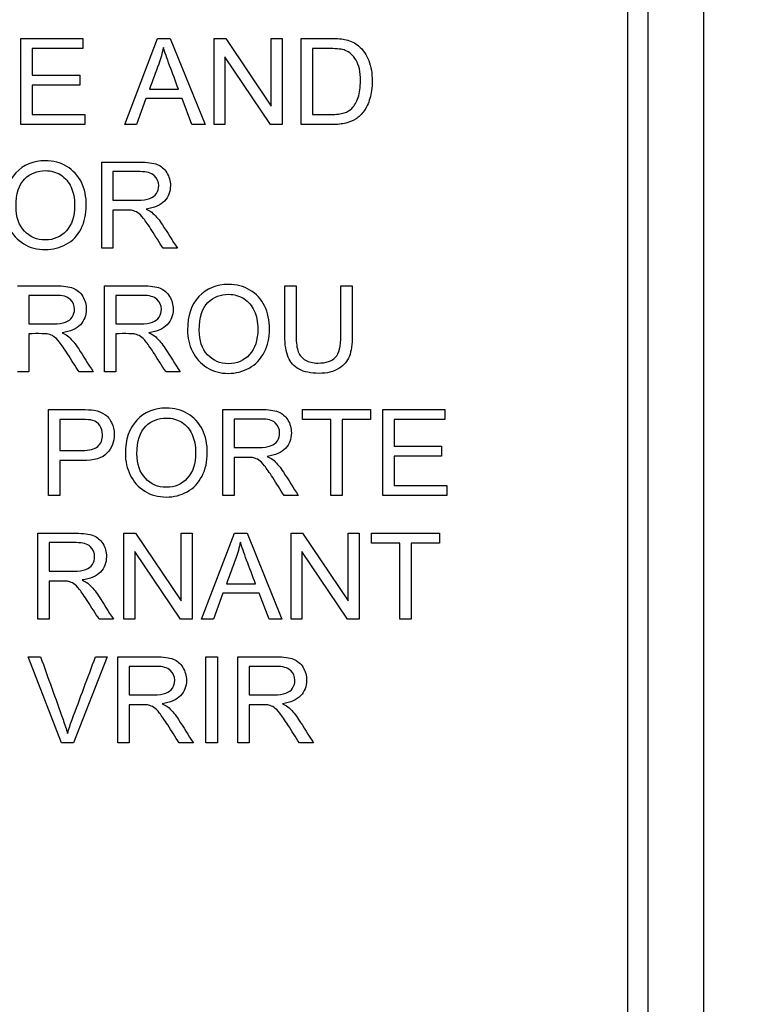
# Model space of a CAD drawing. Header units: inches. Extents: x 2 to 538, y -2 to 358.
# Tile 49 of 121: x 186.113 to 186.92, y 187.053 to 188.16. Entities that reach past the tile are written whole.
import ezdxf
from ezdxf.enums import TextEntityAlignment as Align

# ---------------------------------------------------------------- set-up
doc = ezdxf.new("R2010")
doc.units = ezdxf.units.IN
doc.header["$MEASUREMENT"] = 0
doc.layers.add('Default', color=7, linetype='Continuous')
doc.layers.add('LAB20180', color=7, linetype='Continuous')
doc.styles.add('SEACAD_Times_New_Roman', font='times.ttf')
doc.dimstyles.new('HAMMOND_(STH_-_540x360)', dxfattribs={"dimtxt": 2, "dimasz": 2.5, "dimexe": 1, "dimexo": 1, "dimgap": 0.5, "dimtad": 0, "dimtih": 1, "dimtoh": 1, "dimzin": 0, "dimdsep": 46, "dimtxsty": 'SEACAD_Times_New_Roman', "dimblk1": '_SE_FILLED', "dimblk2": '_SE_FILLED', "dimsah": 1, "dimcen": 1, "dimadec": 0, "dimazin": 0, "dimtfac": 0.8, "dimtofl": 0, "dimtmove": 1, "dimatfit": 3, "dimfxl": 1, "dimtolj": 1, "dimtzin": 0, "dimarcsym": 0})

# ---------------------------------------------------------------- blocks, each defined once
blk = doc.blocks.new('SE')
at = {"layer": 'LAB20180', "color": 7, "linetype": 'Continuous'}
for p, q in [((186.8824, 185.3865), (186.8824, 189.1365)), ((186.7969, 185.5745), (186.7969, 188.9485)), ((186.8199, 185.5745), (186.8199, 188.9485)), ((186.1143, 188.0423), (186.1143, 188.1391)), ((186.1143, 188.1391), (186.1841, 188.1391)), ((186.1841, 188.1391), (186.1841, 188.1277)), ((186.2311, 188.0423), (186.268, 188.1391)), ((186.268, 188.1391), (186.2821, 188.1391)), ((186.2821, 188.1391), (186.3214, 188.0423)), ((186.3315, 188.0423), (186.3315, 188.1391)), ((186.3315, 188.1391), (186.3447, 188.1391)), ((186.3447, 188.1391), (186.3958, 188.063)), ((186.3958, 188.063), (186.3958, 188.1391)), ((186.3958, 188.1391), (186.4081, 188.1391)), ((186.4081, 188.1391), (186.4081, 188.0423)), ((186.4294, 188.0423), (186.4294, 188.1391)), ((186.1841, 188.1277), (186.1271, 188.1277)), ((186.1271, 188.1277), (186.1271, 188.0979)), ((186.395, 188.0423), (186.3438, 188.1184)), ((186.3438, 188.1184), (186.3438, 188.0423)), ((186.4422, 188.1277), (186.4422, 188.0537)), ((186.1271, 188.0979), (186.1805, 188.0979)), ((186.1805, 188.0979), (186.1805, 188.0866)), ((186.1805, 188.0866), (186.1271, 188.0866)), ((186.1271, 188.0866), (186.1271, 188.0537)), ((186.2588, 188.0821), (186.2915, 188.0821)), ((186.2549, 188.0716), (186.2445, 188.0423)), ((186.2957, 188.0716), (186.2549, 188.0716)), ((186.3067, 188.0423), (186.2957, 188.0716)), ((186.1271, 188.0537), (186.1864, 188.0537)), ((186.1864, 188.0537), (186.1864, 188.0423)), ((186.1864, 188.0423), (186.1143, 188.0423)), ((186.2445, 188.0423), (186.2311, 188.0423)), ((186.3214, 188.0423), (186.3067, 188.0423)), ((186.3438, 188.0423), (186.3315, 188.0423)), ((186.4081, 188.0423), (186.395, 188.0423)), ((186.2052, 187.9033), (186.2052, 188.0001)), ((186.2179, 187.9894), (186.2179, 187.9574)), ((186.2179, 187.9462), (186.2179, 187.9033)), ((186.2179, 187.9033), (186.2052, 187.9033)), ((186.2903, 187.9033), (186.2742, 187.9033)), ((186.2083, 187.7643), (186.2083, 187.861)), ((186.4112, 187.861), (186.4239, 187.861)), ((186.4743, 187.861), (186.487, 187.861)), ((186.1234, 187.8503), (186.1234, 187.8183)), ((186.2211, 187.8503), (186.2211, 187.8183)), ((186.1234, 187.8072), (186.1234, 187.7643)), ((186.2211, 187.8072), (186.2211, 187.7643)), ((186.1234, 187.7643), (186.1106, 187.7643)), ((186.1957, 187.7643), (186.1797, 187.7643)), ((186.2211, 187.7643), (186.2083, 187.7643)), ((186.2934, 187.7643), (186.2773, 187.7643)), ((186.1454, 187.6252), (186.1454, 187.722)), ((186.3413, 187.6252), (186.3413, 187.722)), ((186.4312, 187.7106), (186.4312, 187.722)), ((186.4312, 187.722), (186.5075, 187.722)), ((186.5075, 187.722), (186.5075, 187.7106)), ((186.5214, 187.6252), (186.5214, 187.722)), ((186.5214, 187.722), (186.5912, 187.722)), ((186.5912, 187.722), (186.5912, 187.7106)), ((186.1582, 187.7106), (186.1582, 187.6759)), ((186.354, 187.7113), (186.354, 187.6793)), ((186.463, 187.7106), (186.4312, 187.7106)), ((186.463, 187.6252), (186.463, 187.7106)), ((186.5075, 187.7106), (186.4758, 187.7106)), ((186.4758, 187.7106), (186.4758, 187.6252)), ((186.5912, 187.7106), (186.5341, 187.7106)), ((186.5341, 187.7106), (186.5341, 187.6809)), ((186.5341, 187.6809), (186.5875, 187.6809)), ((186.5875, 187.6809), (186.5875, 187.6695)), ((186.1582, 187.6645), (186.1582, 187.6252)), ((186.354, 187.6681), (186.354, 187.6252)), ((186.5875, 187.6695), (186.5341, 187.6695)), ((186.5341, 187.6695), (186.5341, 187.6366)), ((186.5341, 187.6366), (186.5934, 187.6366)), ((186.5934, 187.6366), (186.5934, 187.6252)), ((186.1582, 187.6252), (186.1454, 187.6252)), ((186.354, 187.6252), (186.3413, 187.6252)), ((186.4263, 187.6252), (186.4103, 187.6252)), ((186.4758, 187.6252), (186.463, 187.6252)), ((186.5934, 187.6252), (186.5214, 187.6252)), ((186.1333, 187.4862), (186.1333, 187.5829)), ((186.2302, 187.4862), (186.2302, 187.5829)), ((186.2302, 187.5829), (186.2434, 187.5829)), ((186.2434, 187.5829), (186.2945, 187.5069)), ((186.2945, 187.5069), (186.2945, 187.5829)), ((186.2945, 187.5829), (186.3068, 187.5829)), ((186.3068, 187.5829), (186.3068, 187.4862)), ((186.3176, 187.4862), (186.3546, 187.5829)), ((186.3546, 187.5829), (186.3687, 187.5829)), ((186.3687, 187.5829), (186.4079, 187.4862)), ((186.4181, 187.4862), (186.4181, 187.5829)), ((186.4181, 187.5829), (186.4312, 187.5829)), ((186.4312, 187.5829), (186.4824, 187.5069)), ((186.4824, 187.5069), (186.4824, 187.5829)), ((186.4824, 187.5829), (186.4946, 187.5829)), ((186.4946, 187.5829), (186.4946, 187.4862)), ((186.5087, 187.5716), (186.5087, 187.5829)), ((186.5087, 187.5829), (186.585, 187.5829)), ((186.585, 187.5829), (186.585, 187.5716)), ((186.146, 187.5723), (186.146, 187.5402)), ((186.5405, 187.5716), (186.5087, 187.5716)), ((186.5405, 187.4862), (186.5405, 187.5716)), ((186.585, 187.5716), (186.5532, 187.5716)), ((186.5532, 187.5716), (186.5532, 187.4862)), ((186.2937, 187.4862), (186.2425, 187.5623)), ((186.2425, 187.5623), (186.2425, 187.4862)), ((186.4815, 187.4862), (186.4304, 187.5623)), ((186.4304, 187.5623), (186.4304, 187.4862)), ((186.146, 187.5291), (186.146, 187.4862)), ((186.3454, 187.526), (186.3782, 187.526)), ((186.3415, 187.5155), (186.3311, 187.4862)), ((186.3823, 187.5155), (186.3415, 187.5155)), ((186.3934, 187.4862), (186.3823, 187.5155)), ((186.146, 187.4862), (186.1333, 187.4862)), ((186.2183, 187.4862), (186.2023, 187.4862)), ((186.2425, 187.4862), (186.2302, 187.4862)), ((186.3068, 187.4862), (186.2937, 187.4862)), ((186.3311, 187.4862), (186.3176, 187.4862)), ((186.4079, 187.4862), (186.3934, 187.4862)), ((186.4304, 187.4862), (186.4181, 187.4862)), ((186.4946, 187.4862), (186.4815, 187.4862)), ((186.5532, 187.4862), (186.5405, 187.4862)), ((186.16, 187.3471), (186.1226, 187.4439)), ((186.1226, 187.4439), (186.1365, 187.4439)), ((186.2113, 187.4439), (186.1734, 187.3471)), ((186.1982, 187.4439), (186.2113, 187.4439)), ((186.2232, 187.3471), (186.2232, 187.4439)), ((186.3225, 187.3471), (186.3225, 187.4439)), ((186.3225, 187.4439), (186.3353, 187.4439)), ((186.3353, 187.4439), (186.3353, 187.3471)), ((186.3584, 187.3471), (186.3584, 187.4439)), ((186.236, 187.4332), (186.236, 187.4012)), ((186.3711, 187.4332), (186.3711, 187.4012)), ((186.236, 187.3901), (186.236, 187.3471)), ((186.3711, 187.3901), (186.3711, 187.3471)), ((186.1734, 187.3471), (186.16, 187.3471)), ((186.236, 187.3471), (186.2232, 187.3471)), ((186.3083, 187.3471), (186.2923, 187.3471)), ((186.3353, 187.3471), (186.3225, 187.3471)), ((186.3711, 187.3471), (186.3584, 187.3471)), ((186.4434, 187.3471), (186.4275, 187.3471))]:
    blk.add_line(p, q, dxfattribs=at)
for points, knots in [([(186.4294, 188.1391), (186.4405, 188.1391), (186.4516, 188.1391), (186.4627, 188.1391), (186.4702, 188.1391), (186.476, 188.1386), (186.48, 188.1377), (186.4855, 188.1363), (186.4903, 188.1341), (186.4941, 188.1308), (186.4992, 188.1264), (186.5031, 188.1209), (186.5056, 188.1142), (186.5081, 188.1075), (186.5094, 188.0998), (186.5094, 188.0838), (186.5085, 188.0773), (186.5051, 188.066), (186.5029, 188.0613), (186.5002, 188.0576), (186.4975, 188.0539), (186.4946, 188.0509), (186.4914, 188.0488), (186.4882, 188.0466), (186.4843, 188.0451), (186.4798, 188.044), (186.4753, 188.0429), (186.4702, 188.0423), (186.4643, 188.0423), (186.4527, 188.0423), (186.441, 188.0423), (186.4294, 188.0423)], [0, 0, 0, 0, 0.150362, 0.150362, 0.150362, 0.228732, 0.228732, 0.228732, 0.30053, 0.30053, 0.30053, 0.39246, 0.39246, 0.39246, 0.489923, 0.489923, 0.574196, 0.574196, 0.658468, 0.658468, 0.658468, 0.714694, 0.714694, 0.714694, 0.771703, 0.771703, 0.771703, 0.84238, 0.84238, 0.84238, 1, 1, 1, 1]), ([(186.2746, 188.1291), (186.2733, 188.1228), (186.2715, 188.1166), (186.2693, 188.1104), (186.266, 188.1009), (186.2623, 188.0915), (186.2588, 188.0821)], [0, 0, 0, 0, 0.391075, 0.391075, 0.391075, 1, 1, 1, 1]), ([(186.2915, 188.0821), (186.2882, 188.091), (186.2849, 188.0999), (186.2816, 188.1089), (186.2786, 188.117), (186.2763, 188.1237), (186.2746, 188.1291)], [0, 0, 0, 0, 0.571633, 0.571633, 0.571633, 1, 1, 1, 1]), ([(186.4422, 188.0537), (186.449, 188.0537), (186.4559, 188.0537), (186.4628, 188.0537), (186.4692, 188.0537), (186.4742, 188.0543), (186.4778, 188.0554), (186.4815, 188.0566), (186.4844, 188.0583), (186.4865, 188.0605), (186.4895, 188.0636), (186.4919, 188.0676), (186.4937, 188.0728), (186.4954, 188.0778), (186.4962, 188.0841), (186.4962, 188.1015), (186.4946, 188.1093), (186.4912, 188.1148), (186.4879, 188.1202), (186.4839, 188.1239), (186.4791, 188.1257), (186.4757, 188.1271), (186.4701, 188.1277), (186.4625, 188.1277), (186.4557, 188.1278), (186.4489, 188.1277), (186.4422, 188.1277)], [0, 0, 0, 0, 0.131501, 0.131501, 0.131501, 0.227945, 0.227945, 0.227945, 0.292461, 0.292461, 0.292461, 0.383719, 0.383719, 0.383719, 0.499081, 0.499081, 0.657957, 0.657957, 0.657957, 0.764025, 0.764025, 0.764025, 0.870547, 0.870547, 0.870547, 1, 1, 1, 1]), ([(186.0957, 187.9503), (186.0957, 187.9664), (186.1, 187.9789), (186.1086, 187.988), (186.1172, 187.9971), (186.1283, 188.0016), (186.1419, 188.0017), (186.1508, 188.0017), (186.1588, 187.9995), (186.1731, 187.991), (186.1786, 187.985), (186.1861, 187.9698), (186.1879, 187.9612), (186.1879, 187.9417), (186.1859, 187.9329), (186.1781, 187.9174), (186.1725, 187.9116), (186.1653, 187.9077), (186.158, 187.9037), (186.1502, 187.9017), (186.1328, 187.9017), (186.1246, 187.9039), (186.1175, 187.9082), (186.1103, 187.9126), (186.1049, 187.9187), (186.0976, 187.9339), (186.0957, 187.9419), (186.0957, 187.9503)], [0, 0, 0, 0, 0.13347, 0.13347, 0.13347, 0.254653, 0.254653, 0.254653, 0.33796, 0.33796, 0.421266, 0.421266, 0.504572, 0.504572, 0.589544, 0.589544, 0.674517, 0.674517, 0.674517, 0.75295, 0.75295, 0.838021, 0.838021, 0.838021, 0.91901, 0.91901, 1, 1, 1, 1]), ([(186.2052, 188.0001), (186.2195, 188.0001), (186.2337, 188.0001), (186.248, 188.0001), (186.2566, 188.0001), (186.2632, 187.9992), (186.2722, 187.9957), (186.2757, 187.9927), (186.2784, 187.9882), (186.2811, 187.9838), (186.2825, 187.9789), (186.2825, 187.9668), (186.2802, 187.961), (186.2758, 187.9563), (186.2713, 187.9516), (186.2645, 187.9486), (186.2552, 187.9473)], [0, 0, 0, 0, 0.318493, 0.318493, 0.318493, 0.446224, 0.446224, 0.573954, 0.573954, 0.573954, 0.684812, 0.684812, 0.829469, 0.829469, 0.829469, 1, 1, 1, 1]), ([(186.1089, 187.9501), (186.1089, 187.9384), (186.112, 187.9293), (186.1245, 187.9159), (186.1323, 187.9125), (186.1418, 187.9126), (186.1514, 187.9127), (186.1593, 187.916), (186.1717, 187.9295), (186.1747, 187.939), (186.1747, 187.9593), (186.1735, 187.9662), (186.1708, 187.972), (186.1682, 187.9779), (186.1642, 187.9824), (186.1541, 187.9889), (186.1483, 187.9905), (186.142, 187.9905), (186.133, 187.9906), (186.1252, 187.9874), (186.1187, 187.9812), (186.1121, 187.975), (186.1089, 187.9646), (186.1089, 187.9501)], [0, 0, 0, 0, 0.121846, 0.121846, 0.243693, 0.243693, 0.243693, 0.37378, 0.37378, 0.503868, 0.503868, 0.585005, 0.585005, 0.585005, 0.663786, 0.663786, 0.742568, 0.742568, 0.742568, 0.854519, 0.854519, 0.854519, 1, 1, 1, 1]), ([(186.2179, 187.9574), (186.2271, 187.9574), (186.2363, 187.9574), (186.2454, 187.9574), (186.2513, 187.9574), (186.2559, 187.9579), (186.2592, 187.9592), (186.2624, 187.9604), (186.265, 187.9623), (186.2667, 187.965), (186.2684, 187.9676), (186.2693, 187.9705), (186.2693, 187.9782), (186.2676, 187.982), (186.2643, 187.9849), (186.261, 187.9879), (186.2557, 187.9894), (186.2485, 187.9894), (186.2383, 187.9894), (186.2281, 187.9894), (186.2179, 187.9894)], [0, 0, 0, 0, 0.228533, 0.228533, 0.228533, 0.344075, 0.344075, 0.344075, 0.424516, 0.424516, 0.424516, 0.498851, 0.498851, 0.60656, 0.60656, 0.60656, 0.745734, 0.745734, 0.745734, 1, 1, 1, 1]), ([(186.2742, 187.9033), (186.27, 187.91), (186.2657, 187.9167), (186.2615, 187.9234), (186.2578, 187.9293), (186.2547, 187.9337), (186.2522, 187.9368), (186.2498, 187.9398), (186.2476, 187.942), (186.2457, 187.9432), (186.2438, 187.9444), (186.2419, 187.9453), (186.2399, 187.9458), (186.2385, 187.9461), (186.236, 187.9462), (186.2328, 187.9462), (186.2278, 187.9462), (186.2229, 187.9462), (186.2179, 187.9462)], [0, 0, 0, 0, 0.307176, 0.307176, 0.307176, 0.516403, 0.516403, 0.516403, 0.634791, 0.634791, 0.634791, 0.716811, 0.716811, 0.716811, 0.809183, 0.809183, 0.809183, 1, 1, 1, 1]), ([(186.2552, 187.9473), (186.2586, 187.9457), (186.2612, 187.9441), (186.2629, 187.9425), (186.2666, 187.9391), (186.2702, 187.9348), (186.2735, 187.9296), (186.2792, 187.9209), (186.2847, 187.9121), (186.2903, 187.9033)], [0, 0, 0, 0, 0.160192, 0.160192, 0.160192, 0.45337, 0.45337, 0.45337, 1, 1, 1, 1]), ([(186.3017, 187.8113), (186.3017, 187.8274), (186.306, 187.8399), (186.3146, 187.849), (186.3232, 187.8581), (186.3343, 187.8626), (186.3567, 187.8626), (186.3648, 187.8605), (186.3791, 187.852), (186.3846, 187.846), (186.392, 187.8308), (186.3939, 187.8221), (186.3939, 187.8026), (186.3919, 187.7939), (186.384, 187.7784), (186.3784, 187.7726), (186.3712, 187.7686), (186.3639, 187.7647), (186.3562, 187.7626), (186.3387, 187.7626), (186.3306, 187.7648), (186.3163, 187.7736), (186.3109, 187.7796), (186.3072, 187.7872), (186.3036, 187.7948), (186.3017, 187.8028), (186.3017, 187.8113)], [0, 0, 0, 0, 0.133484, 0.133484, 0.133484, 0.259404, 0.259404, 0.34176, 0.34176, 0.424116, 0.424116, 0.506471, 0.506471, 0.590474, 0.590474, 0.674477, 0.674477, 0.674477, 0.751468, 0.751468, 0.834975, 0.834975, 0.918481, 0.918481, 0.918481, 1, 1, 1, 1]), ([(186.1106, 187.861), (186.1249, 187.861), (186.1392, 187.861), (186.1535, 187.861), (186.1621, 187.861), (186.1686, 187.8601), (186.1776, 187.8567), (186.1812, 187.8536), (186.1839, 187.8492), (186.1865, 187.8448), (186.1879, 187.8399), (186.1879, 187.8277), (186.1857, 187.822), (186.1768, 187.8126), (186.1699, 187.8096), (186.1606, 187.8083)], [0, 0, 0, 0, 0.318429, 0.318429, 0.318429, 0.446133, 0.446133, 0.573836, 0.573836, 0.573836, 0.691895, 0.691895, 0.845948, 0.845948, 1, 1, 1, 1]), ([(186.2083, 187.861), (186.2226, 187.861), (186.2369, 187.861), (186.2511, 187.861), (186.2598, 187.861), (186.2663, 187.8601), (186.2753, 187.8567), (186.2788, 187.8536), (186.2842, 187.8448), (186.2855, 187.8399), (186.2855, 187.8277), (186.2833, 187.822), (186.2745, 187.8126), (186.2676, 187.8096), (186.2583, 187.8083)], [0, 0, 0, 0, 0.318523, 0.318523, 0.318523, 0.440004, 0.440004, 0.561484, 0.561484, 0.682965, 0.682965, 0.841483, 0.841483, 1, 1, 1, 1]), ([(186.3149, 187.8111), (186.3149, 187.7994), (186.318, 187.7903), (186.3305, 187.7769), (186.3383, 187.7735), (186.3573, 187.7735), (186.3652, 187.7769), (186.3714, 187.7837), (186.3776, 187.7904), (186.3808, 187.8), (186.3808, 187.8203), (186.3794, 187.8272), (186.3741, 187.8389), (186.3702, 187.8434), (186.36, 187.8498), (186.3543, 187.8514), (186.3479, 187.8515), (186.3389, 187.8516), (186.3311, 187.8484), (186.3246, 187.8422), (186.3181, 187.836), (186.3149, 187.8256), (186.3149, 187.8111)], [0, 0, 0, 0, 0.118885, 0.118885, 0.237771, 0.237771, 0.359099, 0.359099, 0.359099, 0.491542, 0.491542, 0.575263, 0.575263, 0.658983, 0.658983, 0.742704, 0.742704, 0.742704, 0.85464, 0.85464, 0.85464, 1, 1, 1, 1]), ([(186.487, 187.861), (186.487, 187.8424), (186.487, 187.8238), (186.487, 187.8051), (186.487, 187.7954), (186.4859, 187.7877), (186.4815, 187.7762), (186.4776, 187.7716), (186.4719, 187.7681), (186.4661, 187.7645), (186.4586, 187.7626), (186.4403, 187.7626), (186.4329, 187.7642), (186.4271, 187.7673), (186.4214, 187.7705), (186.4173, 187.7749), (186.4149, 187.7809), (186.4124, 187.7868), (186.4112, 187.7948), (186.4112, 187.8051), (186.4112, 187.8238), (186.4112, 187.8424), (186.4112, 187.861)], [0, 0, 0, 0, 0.229376, 0.229376, 0.229376, 0.315863, 0.315863, 0.402349, 0.402349, 0.402349, 0.498934, 0.498934, 0.592836, 0.592836, 0.592836, 0.669213, 0.669213, 0.669213, 0.770641, 0.770641, 0.770641, 1, 1, 1, 1]), ([(186.487, 187.861), (186.487, 187.8424), (186.487, 187.8238), (186.487, 187.8051), (186.487, 187.7954), (186.4859, 187.7877), (186.4815, 187.7762), (186.4776, 187.7716), (186.4719, 187.7681), (186.4661, 187.7645), (186.4586, 187.7626), (186.4403, 187.7626), (186.4329, 187.7642), (186.4271, 187.7673), (186.4214, 187.7705), (186.4173, 187.7749), (186.4149, 187.7809), (186.4124, 187.7868), (186.4112, 187.7948), (186.4112, 187.8051), (186.4112, 187.8238), (186.4112, 187.8424), (186.4112, 187.861)], [0, 0, 0, 0, 0.229376, 0.229376, 0.229376, 0.315863, 0.315863, 0.402349, 0.402349, 0.402349, 0.498934, 0.498934, 0.592836, 0.592836, 0.592836, 0.669213, 0.669213, 0.669213, 0.770641, 0.770641, 0.770641, 1, 1, 1, 1]), ([(186.4239, 187.861), (186.4239, 187.8424), (186.4239, 187.8238), (186.4239, 187.8052), (186.4239, 187.7968), (186.4247, 187.7907), (186.4278, 187.7827), (186.4305, 187.7796), (186.4381, 187.7753), (186.4427, 187.7742), (186.4576, 187.7742), (186.4643, 187.7764), (186.4723, 187.7849), (186.4743, 187.7931), (186.4743, 187.8052), (186.4743, 187.8238), (186.4743, 187.8424), (186.4743, 187.861)], [0, 0, 0, 0, 0.272429, 0.272429, 0.272429, 0.342897, 0.342897, 0.413366, 0.413366, 0.483834, 0.483834, 0.605702, 0.605702, 0.727571, 0.727571, 0.727571, 1, 1, 1, 1]), ([(186.4239, 187.861), (186.4239, 187.8424), (186.4239, 187.8238), (186.4239, 187.8052), (186.4239, 187.7968), (186.4247, 187.7907), (186.4278, 187.7827), (186.4305, 187.7796), (186.4381, 187.7753), (186.4427, 187.7742), (186.4576, 187.7742), (186.4643, 187.7764), (186.4723, 187.7849), (186.4743, 187.7931), (186.4743, 187.8052), (186.4743, 187.8238), (186.4743, 187.8424), (186.4743, 187.861)], [0, 0, 0, 0, 0.272429, 0.272429, 0.272429, 0.342897, 0.342897, 0.413366, 0.413366, 0.483834, 0.483834, 0.605702, 0.605702, 0.727571, 0.727571, 0.727571, 1, 1, 1, 1]), ([(186.1234, 187.8183), (186.1326, 187.8183), (186.1417, 187.8183), (186.1509, 187.8183), (186.1567, 187.8183), (186.1613, 187.8189), (186.1646, 187.8201), (186.1679, 187.8213), (186.1704, 187.8232), (186.1721, 187.8259), (186.1738, 187.8286), (186.1747, 187.8315), (186.1747, 187.8392), (186.173, 187.8429), (186.1698, 187.8459), (186.1664, 187.8489), (186.1611, 187.8503), (186.154, 187.8503), (186.1438, 187.8503), (186.1336, 187.8503), (186.1234, 187.8503)], [0, 0, 0, 0, 0.228451, 0.228451, 0.228451, 0.343902, 0.343902, 0.343902, 0.424724, 0.424724, 0.424724, 0.499032, 0.499032, 0.606702, 0.606702, 0.606702, 0.745825, 0.745825, 0.745825, 1, 1, 1, 1]), ([(186.2211, 187.8183), (186.2302, 187.8183), (186.2394, 187.8183), (186.2486, 187.8183), (186.2544, 187.8183), (186.259, 187.8189), (186.2623, 187.8201), (186.2656, 187.8213), (186.2681, 187.8232), (186.2698, 187.8259), (186.2715, 187.8286), (186.2724, 187.8315), (186.2724, 187.8392), (186.2707, 187.8429), (186.2674, 187.8459), (186.2641, 187.8488), (186.2588, 187.8503), (186.2517, 187.8503), (186.2415, 187.8503), (186.2313, 187.8503), (186.2211, 187.8503)], [0, 0, 0, 0, 0.228517, 0.228517, 0.228517, 0.343997, 0.343997, 0.343997, 0.424842, 0.424842, 0.424842, 0.499299, 0.499299, 0.607186, 0.607186, 0.607186, 0.745838, 0.745838, 0.745838, 1, 1, 1, 1]), ([(186.1797, 187.7643), (186.1754, 187.771), (186.1712, 187.7777), (186.1669, 187.7844), (186.1632, 187.7902), (186.1601, 187.7947), (186.1576, 187.7977), (186.1552, 187.8008), (186.1531, 187.803), (186.1511, 187.8042), (186.1493, 187.8054), (186.1473, 187.8062), (186.1453, 187.8068), (186.1439, 187.8071), (186.1415, 187.8071), (186.1382, 187.8072), (186.1333, 187.8073), (186.1283, 187.8072), (186.1234, 187.8072)], [0, 0, 0, 0, 0.307183, 0.307183, 0.307183, 0.516416, 0.516416, 0.516416, 0.634807, 0.634807, 0.634807, 0.71683, 0.71683, 0.71683, 0.809234, 0.809234, 0.809234, 1, 1, 1, 1]), ([(186.1606, 187.8083), (186.164, 187.8067), (186.1666, 187.8051), (186.1683, 187.8035), (186.172, 187.8), (186.1756, 187.7957), (186.179, 187.7906), (186.1846, 187.7819), (186.1901, 187.773), (186.1957, 187.7643)], [0, 0, 0, 0, 0.160192, 0.160192, 0.160192, 0.45337, 0.45337, 0.45337, 1, 1, 1, 1]), ([(186.2773, 187.7643), (186.2731, 187.771), (186.2688, 187.7777), (186.2646, 187.7844), (186.2609, 187.7902), (186.2578, 187.7947), (186.2553, 187.7977), (186.2529, 187.8008), (186.2508, 187.803), (186.2488, 187.8042), (186.2469, 187.8054), (186.245, 187.8062), (186.243, 187.8068), (186.2416, 187.8071), (186.2392, 187.8071), (186.2359, 187.8072), (186.2309, 187.8073), (186.226, 187.8072), (186.2211, 187.8072)], [0, 0, 0, 0, 0.307184, 0.307184, 0.307184, 0.516417, 0.516417, 0.516417, 0.634808, 0.634808, 0.634808, 0.716831, 0.716831, 0.716831, 0.809233, 0.809233, 0.809233, 1, 1, 1, 1]), ([(186.2583, 187.8083), (186.2617, 187.8067), (186.2643, 187.8051), (186.266, 187.8035), (186.2697, 187.8), (186.2733, 187.7957), (186.2766, 187.7906), (186.2823, 187.7819), (186.2878, 187.773), (186.2934, 187.7643)], [0, 0, 0, 0, 0.160192, 0.160192, 0.160192, 0.45337, 0.45337, 0.45337, 1, 1, 1, 1]), ([(186.1454, 187.722), (186.1576, 187.722), (186.1698, 187.722), (186.182, 187.722), (186.1884, 187.722), (186.1933, 187.7216), (186.1966, 187.7211), (186.2014, 187.7202), (186.2054, 187.7187), (186.2086, 187.7165), (186.2119, 187.7143), (186.2144, 187.7112), (186.2163, 187.7072), (186.2183, 187.7031), (186.2193, 187.6988), (186.2193, 187.6857), (186.2167, 187.6787), (186.2114, 187.6731), (186.2062, 187.6673), (186.1967, 187.6645), (186.183, 187.6645), (186.1748, 187.6645), (186.1665, 187.6645), (186.1582, 187.6645)], [0, 0, 0, 0, 0.216958, 0.216958, 0.216958, 0.304485, 0.304485, 0.304485, 0.381107, 0.381107, 0.381107, 0.453971, 0.453971, 0.453971, 0.533155, 0.533155, 0.671192, 0.671192, 0.671192, 0.852298, 0.852298, 0.852298, 1, 1, 1, 1]), ([(186.2318, 187.6723), (186.2318, 187.6883), (186.2361, 187.7009), (186.2447, 187.71), (186.2532, 187.7191), (186.2644, 187.7236), (186.2868, 187.7236), (186.2949, 187.7214), (186.302, 187.7172), (186.3092, 187.7129), (186.3147, 187.707), (186.3184, 187.6994), (186.3222, 187.6917), (186.324, 187.6831), (186.324, 187.6636), (186.322, 187.6549), (186.3141, 187.6394), (186.3085, 187.6335), (186.3013, 187.6296), (186.2941, 187.6255), (186.2863, 187.6236), (186.2688, 187.6236), (186.2607, 187.6258), (186.2464, 187.6346), (186.241, 187.6406), (186.2337, 187.6558), (186.2318, 187.6638), (186.2318, 187.6723)], [0, 0, 0, 0, 0.133466, 0.133466, 0.133466, 0.25657, 0.25657, 0.337083, 0.337083, 0.337083, 0.417379, 0.417379, 0.417379, 0.502333, 0.502333, 0.58842, 0.58842, 0.674507, 0.674507, 0.674507, 0.751024, 0.751024, 0.834016, 0.834016, 0.917008, 0.917008, 1, 1, 1, 1]), ([(186.3413, 187.722), (186.3555, 187.722), (186.3698, 187.722), (186.3841, 187.722), (186.3927, 187.722), (186.3992, 187.7211), (186.4082, 187.7176), (186.4118, 187.7146), (186.4145, 187.7102), (186.4171, 187.7058), (186.4185, 187.7009), (186.4185, 187.6887), (186.4163, 187.6829), (186.4074, 187.6735), (186.4006, 187.6705), (186.3912, 187.6693)], [0, 0, 0, 0, 0.318407, 0.318407, 0.318407, 0.446102, 0.446102, 0.573796, 0.573796, 0.573796, 0.691866, 0.691866, 0.845933, 0.845933, 1, 1, 1, 1]), ([(186.1582, 187.6759), (186.1665, 187.6759), (186.1749, 187.6759), (186.1832, 187.6759), (186.1915, 187.6759), (186.1974, 187.6774), (186.2044, 187.6836), (186.2061, 187.688), (186.2061, 187.6976), (186.2051, 187.7011), (186.2031, 187.704), (186.2011, 187.7069), (186.1983, 187.7088), (186.195, 187.7098), (186.1928, 187.7104), (186.1888, 187.7106), (186.183, 187.7106), (186.1747, 187.7106), (186.1665, 187.7106), (186.1582, 187.7106)], [0, 0, 0, 0, 0.215503, 0.215503, 0.215503, 0.355035, 0.355035, 0.494567, 0.494567, 0.595608, 0.595608, 0.595608, 0.683176, 0.683176, 0.683176, 0.786692, 0.786692, 0.786692, 1, 1, 1, 1]), ([(186.2449, 187.6721), (186.2449, 187.6604), (186.2481, 187.6513), (186.2606, 187.6379), (186.2684, 187.6345), (186.2874, 187.6345), (186.2953, 187.6379), (186.3015, 187.6447), (186.3077, 187.6514), (186.3108, 187.661), (186.3108, 187.6813), (186.3095, 187.6881), (186.3069, 187.694), (186.3043, 187.6998), (186.3003, 187.7044), (186.2901, 187.7108), (186.2844, 187.7124), (186.269, 187.7124), (186.2612, 187.7093), (186.2547, 187.7032), (186.2482, 187.6969), (186.2449, 187.6865), (186.2449, 187.6721)], [0, 0, 0, 0, 0.119214, 0.119214, 0.238429, 0.238429, 0.359265, 0.359265, 0.359265, 0.497707, 0.497707, 0.585219, 0.585219, 0.585219, 0.6641, 0.6641, 0.74298, 0.74298, 0.854529, 0.854529, 0.854529, 1, 1, 1, 1]), ([(186.354, 187.6793), (186.3632, 187.6793), (186.3723, 187.6793), (186.3815, 187.6793), (186.3874, 187.6793), (186.3919, 187.6798), (186.3985, 187.6823), (186.401, 187.6842), (186.4028, 187.6869), (186.4045, 187.6895), (186.4053, 187.6925), (186.4053, 187.7001), (186.4037, 187.7039), (186.4004, 187.7069), (186.3971, 187.7099), (186.3917, 187.7113), (186.3846, 187.7113), (186.3744, 187.7113), (186.3642, 187.7113), (186.354, 187.7113)], [0, 0, 0, 0, 0.228426, 0.228426, 0.228426, 0.326342, 0.326342, 0.424258, 0.424258, 0.424258, 0.4994, 0.4994, 0.606745, 0.606745, 0.606745, 0.745853, 0.745853, 0.745853, 1, 1, 1, 1]), ([(186.4103, 187.6252), (186.406, 187.632), (186.4018, 187.6387), (186.3975, 187.6454), (186.3939, 187.6512), (186.3907, 187.6556), (186.3883, 187.6587), (186.3859, 187.6617), (186.3837, 187.6639), (186.3818, 187.6652), (186.3799, 187.6663), (186.378, 187.6672), (186.376, 187.6677), (186.3745, 187.668), (186.3722, 187.6681), (186.3688, 187.6681), (186.3639, 187.6681), (186.3589, 187.6681), (186.354, 187.6681)], [0, 0, 0, 0, 0.307271, 0.307271, 0.307271, 0.516564, 0.516564, 0.516564, 0.634983, 0.634983, 0.634983, 0.716758, 0.716758, 0.716758, 0.809177, 0.809177, 0.809177, 1, 1, 1, 1]), ([(186.3912, 187.6693), (186.3946, 187.6677), (186.3972, 187.666), (186.399, 187.6645), (186.4027, 187.6611), (186.4062, 187.6567), (186.4096, 187.6516), (186.4152, 187.6429), (186.4207, 187.634), (186.4263, 187.6252)], [0, 0, 0, 0, 0.160112, 0.160112, 0.160112, 0.453397, 0.453397, 0.453397, 1, 1, 1, 1]), ([(186.1333, 187.5829), (186.1475, 187.5829), (186.1618, 187.5829), (186.176, 187.5829), (186.1847, 187.5829), (186.1912, 187.5821), (186.1957, 187.5804), (186.2002, 187.5786), (186.2038, 187.5755), (186.2065, 187.5712), (186.2092, 187.5667), (186.2105, 187.5619), (186.2105, 187.5497), (186.2083, 187.5439), (186.1994, 187.5345), (186.1925, 187.5315), (186.1832, 187.5303)], [0, 0, 0, 0, 0.318055, 0.318055, 0.318055, 0.466627, 0.466627, 0.466627, 0.573877, 0.573877, 0.573877, 0.69377, 0.69377, 0.846885, 0.846885, 1, 1, 1, 1]), ([(186.146, 187.5402), (186.1551, 187.5402), (186.1643, 187.5402), (186.1735, 187.5402), (186.1793, 187.5402), (186.1839, 187.5408), (186.1905, 187.5433), (186.193, 187.5452), (186.1948, 187.5478), (186.1965, 187.5505), (186.1973, 187.5534), (186.1973, 187.5611), (186.1957, 187.5649), (186.1923, 187.5679), (186.189, 187.5708), (186.1838, 187.5722), (186.1766, 187.5723), (186.1664, 187.5724), (186.1562, 187.5723), (186.146, 187.5723)], [0, 0, 0, 0, 0.228277, 0.228277, 0.228277, 0.326392, 0.326392, 0.424508, 0.424508, 0.424508, 0.498186, 0.498186, 0.607168, 0.607168, 0.607168, 0.745526, 0.745526, 0.745526, 1, 1, 1, 1]), ([(186.3612, 187.573), (186.3599, 187.5666), (186.3581, 187.5605), (186.3559, 187.5543), (186.3526, 187.5448), (186.3489, 187.5354), (186.3454, 187.526)], [0, 0, 0, 0, 0.389821, 0.389821, 0.389821, 1, 1, 1, 1]), ([(186.3782, 187.526), (186.3748, 187.5349), (186.3715, 187.5438), (186.3682, 187.5527), (186.3652, 187.5609), (186.3628, 187.5676), (186.3612, 187.573)], [0, 0, 0, 0, 0.571622, 0.571622, 0.571622, 1, 1, 1, 1]), ([(186.1832, 187.5303), (186.1867, 187.5286), (186.1892, 187.527), (186.191, 187.5254), (186.1948, 187.522), (186.1982, 187.5177), (186.2016, 187.5126), (186.2073, 187.5038), (186.2128, 187.495), (186.2183, 187.4862)], [0, 0, 0, 0, 0.16006, 0.16006, 0.16006, 0.453367, 0.453367, 0.453367, 1, 1, 1, 1]), ([(186.2023, 187.4862), (186.198, 187.4929), (186.1938, 187.4996), (186.1895, 187.5063), (186.1858, 187.5121), (186.1827, 187.5165), (186.1803, 187.5196), (186.1779, 187.5227), (186.1757, 187.5249), (186.1738, 187.5261), (186.1719, 187.5273), (186.1699, 187.5282), (186.168, 187.5287), (186.1665, 187.529), (186.1641, 187.5291), (186.1608, 187.5291), (186.1559, 187.5291), (186.1509, 187.5291), (186.146, 187.5291)], [0, 0, 0, 0, 0.306814, 0.306814, 0.306814, 0.515488, 0.515488, 0.515488, 0.634413, 0.634413, 0.634413, 0.716108, 0.716108, 0.716108, 0.808468, 0.808468, 0.808468, 1, 1, 1, 1]), ([(186.1365, 187.4439), (186.1449, 187.4205), (186.1533, 187.397), (186.1617, 187.3735), (186.1637, 187.3679), (186.1655, 187.3627), (186.1668, 187.3577)], [0, 0, 0, 0, 0.817951, 0.817951, 0.817951, 1, 1, 1, 1]), ([(186.1668, 187.3577), (186.1683, 187.363), (186.17, 187.3683), (186.172, 187.3735), (186.1809, 187.397), (186.1895, 187.4205), (186.1982, 187.4439)], [0, 0, 0, 0, 0.181757, 0.181757, 0.181757, 1, 1, 1, 1]), ([(186.2232, 187.4439), (186.2375, 187.4439), (186.2518, 187.4439), (186.266, 187.4439), (186.2747, 187.4439), (186.2812, 187.4431), (186.2857, 187.4413), (186.2902, 187.4396), (186.2938, 187.4365), (186.2964, 187.4321), (186.2991, 187.4277), (186.3005, 187.4229), (186.3005, 187.4107), (186.2982, 187.4049), (186.2894, 187.3955), (186.2825, 187.3925), (186.2733, 187.3912)], [0, 0, 0, 0, 0.318575, 0.318575, 0.318575, 0.466703, 0.466703, 0.466703, 0.574013, 0.574013, 0.574013, 0.693867, 0.693867, 0.846933, 0.846933, 1, 1, 1, 1]), ([(186.3584, 187.4439), (186.3727, 187.4439), (186.3869, 187.4439), (186.4012, 187.4439), (186.4098, 187.4439), (186.4164, 187.4431), (186.4208, 187.4413), (186.4253, 187.4396), (186.429, 187.4365), (186.4316, 187.4321), (186.4343, 187.4277), (186.4357, 187.4229), (186.4357, 187.4107), (186.4334, 187.4049), (186.4245, 187.3955), (186.4177, 187.3925), (186.4084, 187.3912)], [0, 0, 0, 0, 0.318575, 0.318575, 0.318575, 0.466703, 0.466703, 0.466703, 0.574013, 0.574013, 0.574013, 0.693867, 0.693867, 0.846933, 0.846933, 1, 1, 1, 1]), ([(186.236, 187.4012), (186.2451, 187.4012), (186.2543, 187.4012), (186.2635, 187.4012), (186.2693, 187.4012), (186.2739, 187.4018), (186.2772, 187.403), (186.2805, 187.4043), (186.283, 187.4062), (186.2847, 187.4088), (186.2864, 187.4115), (186.2873, 187.4144), (186.2873, 187.4221), (186.2856, 187.4259), (186.2823, 187.4288), (186.279, 187.4317), (186.2738, 187.4332), (186.2666, 187.4332), (186.2564, 187.4332), (186.2462, 187.4332), (186.236, 187.4332)], [0, 0, 0, 0, 0.228536, 0.228536, 0.228536, 0.344079, 0.344079, 0.344079, 0.424532, 0.424532, 0.424532, 0.498881, 0.498881, 0.606611, 0.606611, 0.606611, 0.74578, 0.74578, 0.74578, 1, 1, 1, 1]), ([(186.3711, 187.4012), (186.3803, 187.4012), (186.3895, 187.4012), (186.3986, 187.4012), (186.4045, 187.4012), (186.4091, 187.4018), (186.4123, 187.403), (186.4157, 187.4043), (186.4182, 187.4062), (186.4199, 187.4088), (186.4216, 187.4115), (186.4225, 187.4144), (186.4225, 187.4221), (186.4208, 187.4259), (186.4175, 187.4288), (186.4141, 187.4317), (186.4089, 187.4332), (186.4017, 187.4332), (186.3915, 187.4332), (186.3813, 187.4332), (186.3711, 187.4332)], [0, 0, 0, 0, 0.228536, 0.228536, 0.228536, 0.344079, 0.344079, 0.344079, 0.424532, 0.424532, 0.424532, 0.498881, 0.498881, 0.606611, 0.606611, 0.606611, 0.74578, 0.74578, 0.74578, 1, 1, 1, 1]), ([(186.2923, 187.3471), (186.288, 187.3539), (186.2838, 187.3606), (186.2795, 187.3673), (186.2758, 187.3731), (186.2727, 187.3775), (186.2703, 187.3806), (186.2679, 187.3837), (186.2657, 187.3858), (186.2638, 187.3871), (186.2619, 187.3883), (186.2599, 187.3891), (186.2579, 187.3896), (186.2565, 187.39), (186.2541, 187.3901), (186.2508, 187.3901), (186.2459, 187.3901), (186.2409, 187.3901), (186.236, 187.3901)], [0, 0, 0, 0, 0.307391, 0.307391, 0.307391, 0.515966, 0.515966, 0.515966, 0.634269, 0.634269, 0.634269, 0.717028, 0.717028, 0.717028, 0.809332, 0.809332, 0.809332, 1, 1, 1, 1]), ([(186.2733, 187.3912), (186.2766, 187.3896), (186.2792, 187.388), (186.2809, 187.3864), (186.2848, 187.383), (186.2883, 187.3786), (186.2915, 187.3735), (186.2972, 187.3648), (186.3027, 187.3559), (186.3083, 187.3471)], [0, 0, 0, 0, 0.159077, 0.159077, 0.159077, 0.452408, 0.452408, 0.452408, 1, 1, 1, 1]), ([(186.4275, 187.3471), (186.4232, 187.3539), (186.4189, 187.3606), (186.4147, 187.3673), (186.411, 187.3731), (186.4078, 187.3775), (186.4055, 187.3806), (186.403, 187.3837), (186.4008, 187.3858), (186.399, 187.3871), (186.397, 187.3883), (186.3951, 187.3891), (186.3931, 187.3896), (186.3917, 187.39), (186.3893, 187.3901), (186.3859, 187.3901), (186.381, 187.3901), (186.3761, 187.3901), (186.3711, 187.3901)], [0, 0, 0, 0, 0.307391, 0.307391, 0.307391, 0.515966, 0.515966, 0.515966, 0.634269, 0.634269, 0.634269, 0.717028, 0.717028, 0.717028, 0.809332, 0.809332, 0.809332, 1, 1, 1, 1]), ([(186.4084, 187.3912), (186.4118, 187.3896), (186.4143, 187.388), (186.4161, 187.3864), (186.4199, 187.383), (186.4234, 187.3786), (186.4267, 187.3735), (186.4324, 187.3648), (186.4379, 187.3559), (186.4434, 187.3471)], [0, 0, 0, 0, 0.159077, 0.159077, 0.159077, 0.452408, 0.452408, 0.452408, 1, 1, 1, 1])]:
    blk.add_open_spline(points, degree=3, knots=knots, dxfattribs=at)
blk = doc.blocks.new('DMBLK4830')
at = {"layer": 'Default', "linetype": 'Continuous'}
for points in [[(198.3881, 199.4608), (197.9714, 201.9608), (197.5548, 199.4608)], [(198.3881, 184.491), (197.5548, 184.491), (197.9714, 181.991)]]:
    blk.add_hatch(color=7, dxfattribs=at).paths.add_polyline_path(points)
at = {"layer": 'Default', "color": 7, "linetype": 'Continuous'}
for p, q in [((191.6054, 201.9608), (198.9714, 201.9608)), ((197.9714, 201.9608), (197.9714, 193.6759)), ((197.9714, 190.9759), (197.9714, 181.991)), ((186.8474, 181.991), (198.9714, 181.991))]:
    blk.add_line(p, q, dxfattribs=at)
at = {"layer": 'Default', "color": 7, "linetype": 'Continuous', "style": 'SEACAD_Times_New_Roman'}
blk.add_text('19.97', height=2, dxfattribs=at).set_placement((194.5591, 192.9759), align=Align.TOP_LEFT)
blk = doc.blocks.new('_SE_FILLED')
at = {"color": 0}
blk.add_line((0, 0), (-1, 0), dxfattribs=at)
blk.add_solid([(0, 0), (-1, -0.1665), (-1, 0.1665), (0, 0)], dxfattribs=at)

msp = doc.modelspace()

# ---------------------------------------------------------------- block references
at = {"layer": 'Default'}
msp.add_blockref('SE', (0, 0), dxfattribs=at)

# ---------------------------------------------------------------- dimensions: what is measured, and where the dimension line sits
at = {"layer": 'Default', "color": 7, "linetype": 'Continuous'}
dim = msp.add_linear_dim(base=(197.9714, 181.991), p1=(190.6054, 201.9608), p2=(185.8474, 181.991), angle=90, text='\\A1;<>', dimstyle='HAMMOND_(STH_-_540x360)', override={"dimtmove": 0}, dxfattribs=at)
dim.commit()
dim.dimension.update_dxf_attribs({"geometry": 'DMBLK4830', "text_midpoint": (197.9714, 191.9759), "dimtype": 160})

doc.saveas('drawing.dxf')
